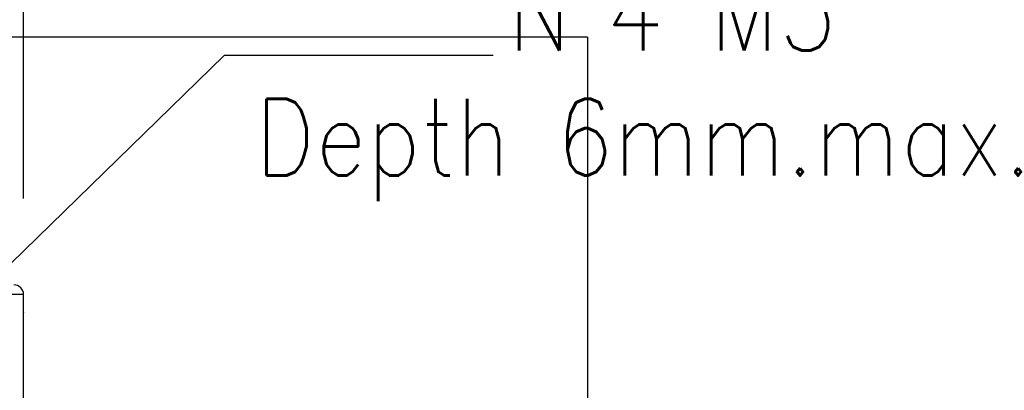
# Model space of a CAD drawing. Header units: millimetres. Extents: x 4 to 205, y 5 to 292.
# Tile 104 of 106: x 133 to 158, y 258 to 268. Entities that reach past the tile are written whole.
import ezdxf

# ---------------------------------------------------------------- set-up
doc = ezdxf.new("R2010")
doc.units = ezdxf.units.MM
doc.layers.add('1', color=7, linetype='CONTINUOUS')
doc.styles.add('DEFAULT', font='simplex.shx')
doc.dimstyles.get("Standard").update_dxf_attribs({"dimtxt": 0.18, "dimasz": 0.18, "dimexe": 0.18, "dimexo": 0.0625, "dimgap": 0.09, "dimtad": 0, "dimtih": 1, "dimtoh": 1, "dimdec": 4, "dimzin": 0, "dimdsep": 46, "dimtxsty": 'Standard', "dimcen": 0.09, "dimadec": 0, "dimazin": 0, "dimtfac": 1, "dimtdec": 4, "dimtofl": 0, "dimtmove": 0, "dimatfit": 3, "dimfxl": 1, "dimtolj": 1, "dimtzin": 0, "dimarcsym": 0})

# ---------------------------------------------------------------- blocks, each defined once
blk = doc.blocks.new('LABLE3D_1')
at = {"layer": '1', "color": 172, "linetype": 'CONTINUOUS'}
for p in [(129.005204, 257.976794), (144.953495, 266.692323)]:
    blk.add_line(p, (137.953495, 266.692323), dxfattribs=at)
at = {"layer": '1', "color": 27, "linetype": 'CONTINUOUS'}
blk.add_solid([(129.005204, 257.976794), (130.785205, 260.44892), (131.523378, 259.691038), (129.005204, 257.976794)], dxfattribs=at)
at = {"layer": '1', "color": 87, "linetype": 'CONTINUOUS', "insert": (145.328495, 266.825656), "char_height": 2, "attachment_point": 7, "line_spacing_factor": 1.204819, "style": 'DEFAULT'}
blk.add_mtext('\\W00.876;N°4 M5     ', dxfattribs=at)
blk = doc.blocks.new('DimnDraft3D3')
at = {"layer": '1', "color": 152, "linetype": 'CONTINUOUS'}
for p, q in [((91.722136, 260.339323), (91.722136, 278.859752)), ((132.72848, 262.966731), (132.72848, 278.859752))]:
    blk.add_line(p, q, dxfattribs=at)
at = {"layer": '1', "color": 27, "linetype": 'CONTINUOUS'}
blk.add_line((132.72848, 276.859752), (91.722136, 276.859752), dxfattribs=at)
for points in [[(91.722136, 276.859752), (94.722134, 277.388733), (94.722138, 276.330771), (91.722136, 276.859752)], [(132.72848, 276.859752), (129.728482, 276.330771), (129.728478, 277.388733), (132.72848, 276.859752)]]:
    blk.add_solid(points, dxfattribs=at)
at = {"layer": '1', "color": 87, "linetype": 'CONTINUOUS', "insert": (110.080308, 277.359752), "char_height": 3, "attachment_point": 7, "line_spacing_factor": 1.204819, "style": 'DEFAULT'}
blk.add_mtext('\\W01.000;82 ', dxfattribs=at)

msp = doc.modelspace()

# ---------------------------------------------------------------- linework, layer by layer
at = {"layer": '1', "color": 251, "linetype": 'CONTINUOUS'}
for q in [(85.347, 267.168), (147.407, 226.251)]:
    msp.add_line((147.407, 267.168), q, dxfattribs=at)
at = {"layer": '1', "color": 27, "linetype": 'CONTINUOUS'}
for p, q in [((132.728, 260.467), (131.728, 260.467)), ((132.728, 245.217), (132.728, 260.467))]:
    msp.add_line(p, q, dxfattribs=at)
msp.add_arc((132.478, 260.467), 0.25, 0, 90.0001, dxfattribs=at)
msp.add_open_spline([(132.728, 260.003), (132.728, 260.001), (132.728, 259.997), (132.728, 259.991), (132.728, 259.987)], degree=3, knots=[0, 0, 0, 0, 0.360048, 1, 1, 1, 1], dxfattribs=at)

# ---------------------------------------------------------------- block references
msp.add_blockref('LABLE3D_1', (0, 0), dxfattribs=at)

# ---------------------------------------------------------------- texts
at = {"layer": '1', "color": 87, "linetype": 'CONTINUOUS', "insert": (138.739, 262.898), "char_height": 2, "attachment_point": 7, "line_spacing_factor": 1.204819, "style": 'DEFAULT'}
msp.add_mtext('\\W00.900;Depth 6mm.max. ', dxfattribs=at)

# ---------------------------------------------------------------- dimensions: what is measured, and where the dimension line sits
at = {"layer": '1', "color": 27, "linetype": 'CONTINUOUS', "lineweight": -3}
dim = msp.add_linear_dim(base=(91.722, 276.86), p1=(132.728, 262.967), p2=(91.722, 260.339), text='\\C87;82', dimstyle='Standard', override={"dimtxt": 3, "dimasz": 3, "dimexe": 2, "dimexo": 2.5, "dimgap": 1.5, "dimtad": 1, "dimtih": 0, "dimdec": 0, "dimzin": 8, "dimtxsty": 'DEFAULT', "dimsah": 1, "dimclrd": 27, "dimclre": 152, "dimclrt": 87, "dimtm": -0.005, "dimtdec": 2, "dimtofl": 1, "dimtmove": 0}, dxfattribs=at)
dim.commit()
dim.dimension.update_dxf_attribs({"geometry": 'DimnDraft3D3', "text_midpoint": (112.225, 276.86), "dimtype": 160})

doc.saveas('drawing.dxf')
